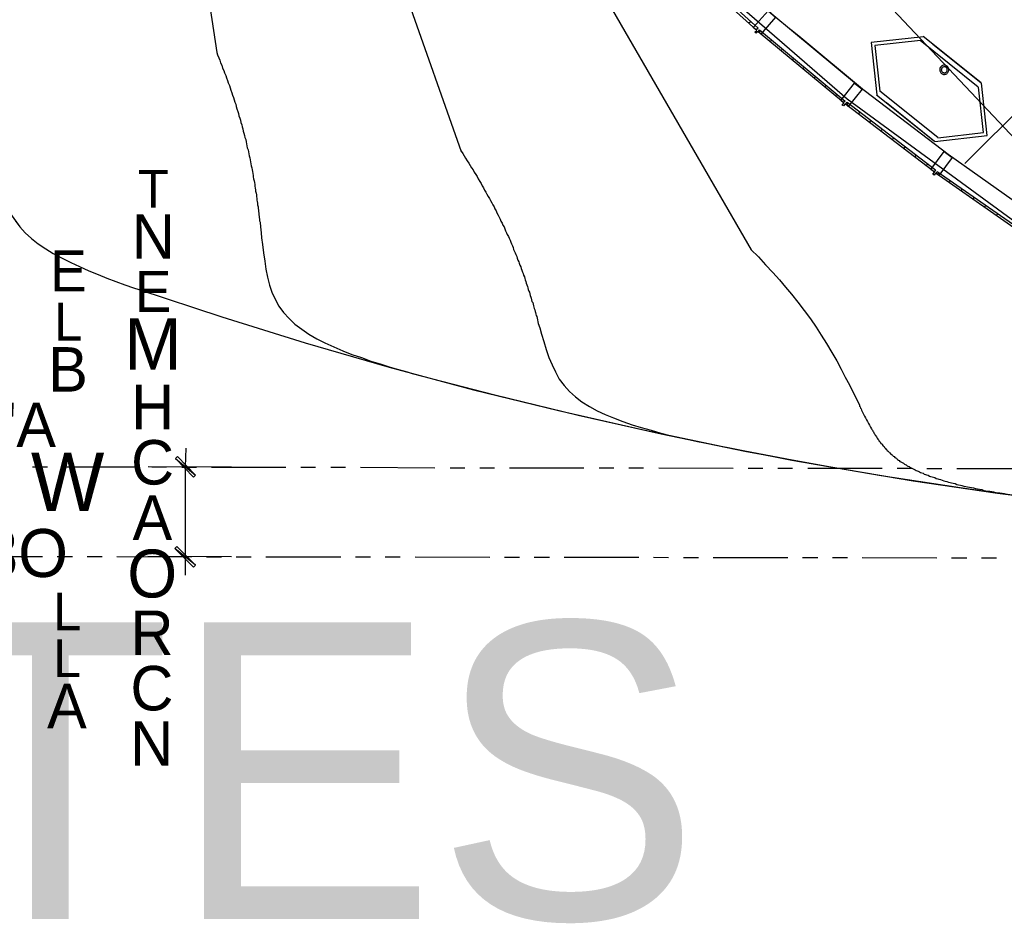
# Model space of a CAD drawing. Header units: feet. Extents: x -79 to 198, y -22 to 181.
# Tile 2 of 256: x 13 to 46, y -6 to 25. Entities that reach past the tile are written whole.
import ezdxf
from ezdxf.enums import TextEntityAlignment as Align

# ---------------------------------------------------------------- set-up
doc = ezdxf.new("R2010")
doc.units = ezdxf.units.FT
for name, color, linetype in [('A-AREA-UNIDAD', 30, 'CONTINUOUS'), ('A-LINEA', 7, 'CONTINUOUS'), ('A-LINEA-FINA', 9, 'CONTINUOUS'), ('A-TEXTO-PDF', 3, 'CONTINUOUS')]:
    doc.layers.add(name, color=color, linetype=linetype)

msp = doc.modelspace()

# ---------------------------------------------------------------- linework, layer by layer
at = {"layer": 'A-AREA-UNIDAD'}
msp.add_lwpolyline([(35.488, 27.1289), (41.2, 22.1689), (47.328, 17.6889)], dxfattribs=at)
at = {"layer": 'A-LINEA'}
for p, q in [((13.6226, 66.7667), (20.0557, 23.7249)), ((13.6029, 62.1415), (28.2487, 20.4037)), ((14.3494, 57.9517), (37.9821, 17.1107)), ((15.9579, 53.5937), (53.5889, 13.645)), ((37.8933, 24.7111), (37.96, 24.7644)), ((38.2533, 24.3911), (38.3067, 24.4578)), ((39.6533, 24.2178), (39.3067, 24.4978)), ((38.6133, 24.0844), (38.68, 24.1511)), ((41.72, 22.4978), (39.6533, 24.2178)), ((43.6533, 24.1378), (45.6, 22.5778)), ((38.9867, 23.7911), (39.04, 23.8444)), ((39.3467, 23.4844), (39.4133, 23.5378)), ((39.72, 23.1778), (39.7733, 23.2311)), ((44.3084, 23.1673), (44.3067, 23.1406)), ((44.3067, 23.1406), (44.3097, 23.1141)), ((44.3146, 23.1933), (44.3084, 23.1673)), ((44.3253, 23.2178), (44.3146, 23.1933)), ((44.3401, 23.24), (44.3253, 23.2178)), ((44.3585, 23.2594), (44.3401, 23.24)), ((44.38, 23.2753), (44.3585, 23.2594)), ((44.3611, 23.1593), (44.36, 23.1419)), ((44.36, 23.1419), (44.362, 23.1246)), ((44.3652, 23.1763), (44.3611, 23.1593)), ((44.362, 23.1246), (44.3669, 23.1079)), ((44.3722, 23.1923), (44.3652, 23.1763)), ((44.3818, 23.2068), (44.3722, 23.1923)), ((44.404, 23.2872), (44.38, 23.2753)), ((44.3938, 23.2194), (44.3818, 23.2068)), ((44.4079, 23.2298), (44.3938, 23.2194)), ((44.4296, 23.2947), (44.404, 23.2872)), ((44.4235, 23.2375), (44.4079, 23.2298)), ((44.4402, 23.2425), (44.4235, 23.2375)), ((44.4562, 23.2977), (44.4296, 23.2947)), ((44.4575, 23.2444), (44.4402, 23.2425)), ((44.4828, 23.2961), (44.4562, 23.2977)), ((44.4749, 23.2433), (44.4575, 23.2444)), ((44.4918, 23.2392), (44.4749, 23.2433)), ((44.5088, 23.2898), (44.4828, 23.2961)), ((44.5078, 23.2323), (44.4918, 23.2392)), ((44.5223, 23.2226), (44.5078, 23.2323)), ((44.5333, 23.2791), (44.5088, 23.2898)), ((44.535, 23.2106), (44.5223, 23.2226)), ((44.5556, 23.2643), (44.5333, 23.2791)), ((44.5453, 23.1966), (44.535, 23.2106)), ((44.5531, 23.181), (44.5453, 23.1966)), ((44.558, 23.1643), (44.5531, 23.181)), ((44.5548, 23.1126), (44.5589, 23.1295)), ((44.575, 23.2459), (44.5556, 23.2643)), ((44.56, 23.1469), (44.558, 23.1643)), ((44.5589, 23.1295), (44.56, 23.1469)), ((44.5908, 23.2244), (44.575, 23.2459)), ((44.6027, 23.2005), (44.5908, 23.2244)), ((44.6103, 23.1748), (44.6027, 23.2005)), ((44.6054, 23.0956), (44.6116, 23.1216)), ((44.6133, 23.1483), (44.6103, 23.1748)), ((44.6116, 23.1216), (44.6133, 23.1483)), ((40.08, 22.8711), (40.1467, 22.9244)), ((44.3097, 23.1141), (44.3173, 23.0884)), ((44.3173, 23.0884), (44.3292, 23.0645)), ((44.3292, 23.0645), (44.345, 23.043)), ((44.345, 23.043), (44.3644, 23.0246)), ((44.3644, 23.0246), (44.3867, 23.0098)), ((44.3669, 23.1079), (44.3747, 23.0923)), ((44.3747, 23.0923), (44.385, 23.0783)), ((44.385, 23.0783), (44.3977, 23.0663)), ((44.3867, 23.0098), (44.4112, 22.9991)), ((44.3977, 23.0663), (44.4122, 23.0566)), ((44.4112, 22.9991), (44.4372, 22.9928)), ((44.4122, 23.0566), (44.4282, 23.0496)), ((44.4282, 23.0496), (44.4451, 23.0456)), ((44.4372, 22.9928), (44.4638, 22.9912)), ((44.4451, 23.0456), (44.4625, 23.0445)), ((44.4625, 23.0445), (44.4798, 23.0464)), ((44.4638, 22.9912), (44.4904, 22.9942)), ((44.4798, 23.0464), (44.4965, 23.0514)), ((44.4904, 22.9942), (44.516, 23.0017)), ((44.4965, 23.0514), (44.5121, 23.0591)), ((44.5121, 23.0591), (44.5262, 23.0695)), ((44.516, 23.0017), (44.54, 23.0136)), ((44.5262, 23.0695), (44.5382, 23.0821)), ((44.5382, 23.0821), (44.5478, 23.0966)), ((44.54, 23.0136), (44.5615, 23.0295)), ((44.5478, 23.0966), (44.5548, 23.1126)), ((44.5615, 23.0295), (44.5799, 23.0489)), ((44.5799, 23.0489), (44.5947, 23.0711)), ((44.5947, 23.0711), (44.6054, 23.0956)), ((40.44, 22.5644), (40.5067, 22.6311)), ((45.1467, 20.0044), (47.68, 22.5244)), ((40.8133, 22.2711), (40.8667, 22.3244)), ((42.1867, 22.3111), (44.1333, 20.7511)), ((42.2933, 22.4444), (44.24, 20.8844)), ((41.1867, 21.9644), (41.24, 22.0178)), ((42.52, 22.0444), (44.1333, 20.7511)), ((41.56, 21.6711), (41.6267, 21.7244)), ((41.9467, 21.3778), (42, 21.4311)), ((42.32, 21.0844), (42.3867, 21.1511)), ((42.7067, 20.8044), (42.76, 20.8578)), ((43.08, 20.5111), (43.1467, 20.5644)), ((43.4667, 20.2178), (43.52, 20.2711)), ((43.84, 19.9244), (43.9067, 19.9911)), ((44.2267, 19.6444), (44.2933, 19.6978)), ((44.6267, 19.3644), (44.68, 19.4311)), ((45.0133, 19.0978), (45.08, 19.1511)), ((45.4133, 18.8178), (45.48, 18.8711)), ((45.8133, 18.5378), (45.8667, 18.6044)), ((46.2, 18.2578), (46.2667, 18.3244)), ((13.88, 9.8311), (14.3733, 9.8311)), ((14.88, 9.8311), (17.3733, 9.8311)), ((20.5467, 9.8178), (17.76, 9.8311)), ((17.88, 9.8311), (18.3733, 9.8311)), ((18.88, 9.8178), (19.3733, 9.8178)), ((19.88, 9.8178), (22.3733, 9.8178)), ((22.88, 9.8178), (23.3733, 9.8178)), ((23.88, 9.8178), (24.3733, 9.8178)), ((24.88, 9.8178), (27.3733, 9.8044)), ((27.88, 9.8044), (28.3733, 9.8044)), ((28.88, 9.8044), (29.3733, 9.8044)), ((29.88, 9.8044), (32.3733, 9.8044)), ((32.88, 9.8044), (33.3733, 9.8044)), ((33.88, 9.8044), (34.3733, 9.8044)), ((34.88, 9.8044), (37.3733, 9.7911)), ((37.88, 9.7911), (38.3733, 9.7911)), ((38.88, 9.7911), (39.3733, 9.7911)), ((39.88, 9.7911), (42.3733, 9.7911)), ((42.88, 9.7911), (43.3733, 9.7911)), ((43.88, 9.7778), (44.3733, 9.7778)), ((44.88, 9.7778), (47.3733, 9.7778)), ((11.7067, 6.8311), (14.2133, 6.8311)), ((14.7067, 6.8311), (15.2133, 6.8311)), ((15.7067, 6.8311), (16.2133, 6.8311)), ((16.7067, 6.8311), (19.2133, 6.8178)), ((20.5467, 6.8178), (17.7467, 6.8311)), ((19.7067, 6.8178), (20.2133, 6.8178)), ((20.7067, 6.8178), (21.2133, 6.8178)), ((21.7067, 6.8178), (24.2133, 6.8178)), ((24.7067, 6.8178), (25.2133, 6.8178)), ((25.7067, 6.8178), (26.2133, 6.8178)), ((26.7067, 6.8178), (29.2133, 6.8044)), ((29.7067, 6.8044), (30.2133, 6.8044)), ((30.7067, 6.8044), (31.2133, 6.8044)), ((31.7067, 6.8044), (34.2133, 6.8044)), ((34.7067, 6.8044), (35.2133, 6.7911)), ((35.7067, 6.7911), (36.2133, 6.7911)), ((36.7067, 6.7911), (39.2133, 6.7911)), ((39.7067, 6.7911), (40.2133, 6.7911)), ((40.7067, 6.7911), (41.2133, 6.7911)), ((41.7067, 6.7911), (44.2133, 6.7778)), ((44.7067, 6.7778), (45.2133, 6.7778)), ((45.7067, 6.7778), (46.2133, 6.7778))]:
    msp.add_line(p, q, dxfattribs=at)
for points in [[(29.2133, 34.6044), (30.6, 32.9778), (33.1867, 30.2178), (35.8667, 27.5511), (38.68, 25.0178), (41.5867, 22.6044), (44.5867, 20.3111), (47.5467, 18.2311)], [(35.44, 27.0444), (38.2133, 24.5378), (38.1467, 24.4844), (35.3867, 26.9778), (35.44, 27.0444)], [(38.3067, 24.3378), (38.2, 24.4311), (38.1467, 24.3778), (38.1067, 24.4044), (38.1733, 24.4578), (38.0533, 24.5644), (38.5467, 25.1244), (38.8, 24.9111), (38.3067, 24.3378)], [(38.2667, 24.4844), (41.1333, 22.0978), (41.08, 22.0444), (38.2133, 24.4178), (38.2667, 24.4844)], [(43.7584, 24.2515), (42.0062, 24.0562), (42.2016, 22.304)], [(43.6585, 24.1266), (42.1312, 23.9563), (42.3015, 22.429)], [(44.08, 24.0044), (45.6933, 22.7111), (43.7467, 24.2578)], [(20.0533, 23.7244), (20.08, 23.6444), (20.12, 23.5511), (20.16, 23.4711), (20.1867, 23.3778), (20.2267, 23.2978), (20.2533, 23.2044), (20.2933, 23.1244), (20.32, 23.0444), (20.36, 22.9511), (20.3867, 22.8711), (20.4133, 22.7911), (20.44, 22.7111), (20.48, 22.6178), (20.5067, 22.5378), (20.5333, 22.4578), (20.56, 22.3778), (20.5867, 22.2978), (20.6133, 22.2178), (20.64, 22.1378), (20.6667, 22.0578), (20.6933, 21.9911), (20.7067, 21.9111), (20.7333, 21.8311), (20.76, 21.7511), (20.7867, 21.6844), (20.8, 21.6044), (20.8267, 21.5244), (20.8533, 21.4578), (20.8667, 21.3778), (20.8933, 21.2978), (20.9067, 21.2311), (20.9333, 21.1644), (20.9467, 21.0844), (20.96, 21.0178), (20.9867, 20.9378), (21, 20.8711), (21.0267, 20.8044), (21.04, 20.7244), (21.0533, 20.6578), (21.0667, 20.5911), (21.08, 20.5244), (21.1067, 20.4578), (21.12, 20.3911), (21.1333, 20.3244), (21.1467, 20.2578), (21.16, 20.1911), (21.1733, 20.1244), (21.1867, 20.0578), (21.2, 19.9911), (21.2133, 19.9244), (21.2267, 19.8578), (21.24, 19.7911), (21.2533, 19.7378), (21.2667, 19.6711), (21.28, 19.6044), (21.28, 19.5511), (21.2933, 19.4844), (21.3067, 19.4178), (21.32, 19.3644), (21.3333, 19.2978), (21.3333, 19.2444), (21.3467, 19.1778), (21.36, 19.1244), (21.36, 19.0711), (21.3733, 19.0044), (21.3867, 18.9511), (21.3867, 18.8978), (21.4, 18.8311), (21.4, 18.7778), (21.4133, 18.7244), (21.4267, 18.6711), (21.4267, 18.6178), (21.44, 18.5511), (21.44, 18.4978), (21.4533, 18.4444), (21.4533, 18.3911), (21.4667, 18.3378), (21.4667, 18.2844), (21.48, 18.2311), (21.48, 18.1911), (21.4933, 18.1378), (21.4933, 18.0844), (21.5067, 18.0311), (21.5067, 17.9778), (21.52, 17.9244), (21.52, 17.8844), (21.5467, 17.6844), (21.56, 17.5111), (21.5867, 17.2844), (21.6267, 17.0044), (21.6667, 16.7244), (21.7067, 16.4578), (21.76, 16.1911), (21.8267, 15.9244), (21.9067, 15.6844), (22.0133, 15.4578), (22.1333, 15.2178), (22.2933, 15.0044), (22.48, 14.8044), (22.68, 14.6178), (22.9067, 14.4444), (23.1467, 14.2844), (23.4133, 14.1244), (23.68, 13.9911), (23.9867, 13.8578), (24.28, 13.7244), (24.5867, 13.6044), (24.9067, 13.4978), (25.2267, 13.3778), (25.5333, 13.2844), (25.84, 13.1911), (26.1467, 13.0978), (26.44, 13.0178), (26.6133, 12.9644), (29.3867, 12.2444), (32.1733, 11.5644), (34.96, 10.9378), (37.7733, 10.3644), (40.5867, 9.8444), (43.4133, 9.3644), (46.24, 8.9511), (49.08, 8.5911)], [(41.24, 21.9111), (41.1333, 22.0044), (41.08, 21.9378), (41.04, 21.9644), (41.0933, 22.0311), (40.9867, 22.1111), (41.4533, 22.6978), (41.7067, 22.4978), (41.24, 21.9111)], [(44.1482, 20.744), (45.9004, 20.9393), (45.7051, 22.6915)], [(44.2481, 20.869), (45.7755, 21.0393), (45.6052, 22.5666)], [(41.2, 22.0578), (44.16, 19.7911), (44.12, 19.7244), (41.1467, 21.9911), (41.2, 22.0578)], [(28.2533, 20.4178), (28.3067, 20.3378), (28.36, 20.2578), (28.4, 20.1778), (28.4533, 20.0978), (28.5067, 20.0178), (28.56, 19.9378), (28.6, 19.8578), (28.6533, 19.7911), (28.6933, 19.7111), (28.7467, 19.6311), (28.7867, 19.5644), (28.8267, 19.4844), (28.88, 19.4044), (28.92, 19.3378), (28.96, 19.2578), (29, 19.1911), (29.04, 19.1111), (29.08, 19.0444), (29.12, 18.9778), (29.16, 18.8978), (29.2, 18.8311), (29.24, 18.7644), (29.28, 18.6844), (29.32, 18.6178), (29.36, 18.5511), (29.3867, 18.4844), (29.4267, 18.4178), (29.4533, 18.3511), (29.4933, 18.2711), (29.5333, 18.2044), (29.56, 18.1378), (29.5867, 18.0711), (29.6267, 18.0044), (29.6533, 17.9378), (29.6933, 17.8844), (29.72, 17.8178), (29.7467, 17.7511), (29.7733, 17.6844), (29.8, 17.6178), (29.84, 17.5511), (29.8667, 17.4978), (29.8933, 17.4311), (29.92, 17.3644), (29.9467, 17.3111), (29.9733, 17.2444), (30, 17.1911), (30.0133, 17.1244), (30.04, 17.0578), (30.0667, 17.0044), (30.0933, 16.9511), (30.12, 16.8844), (30.1333, 16.8311), (30.16, 16.7644), (30.1867, 16.7111), (30.2, 16.6578), (30.2267, 16.5911), (30.2533, 16.5378), (30.2667, 16.4844), (30.2933, 16.4311), (30.3067, 16.3644), (30.3333, 16.3111), (30.3467, 16.2578), (30.3733, 16.2044), (30.3867, 16.1511), (30.4, 16.0978), (30.4267, 16.0444), (30.44, 15.9911), (30.4533, 15.9378), (30.48, 15.8844), (30.4933, 15.8311), (30.5067, 15.7778), (30.52, 15.7244), (30.5467, 15.6844), (30.56, 15.6311), (30.5733, 15.5778), (30.5867, 15.5244), (30.6, 15.4844), (30.6133, 15.4311), (30.6267, 15.3778), (30.6533, 15.3378), (30.6667, 15.2844), (30.68, 15.2311), (30.6933, 15.1911), (30.7067, 15.1378), (30.72, 15.0978), (30.7333, 15.0444), (30.7467, 15.0044), (30.76, 14.9511), (30.7733, 14.9111), (30.7867, 14.8711), (30.8, 14.8178), (30.84, 14.6444), (30.8933, 14.4978), (30.9467, 14.2844), (31.0267, 14.0311), (31.1067, 13.7644), (31.2, 13.4978), (31.3067, 13.2578), (31.4133, 13.0178), (31.5467, 12.7778), (31.7067, 12.5644), (31.8933, 12.3644), (32.0933, 12.1778), (32.3067, 12.0178), (32.56, 11.8578), (32.8133, 11.7111), (33.08, 11.5911), (33.36, 11.4711), (33.68, 11.3511), (33.9867, 11.2444), (34.2933, 11.1511), (34.6267, 11.0578), (34.9467, 10.9644), (35.2533, 10.8844), (35.5733, 10.8178), (35.88, 10.7511), (36.1867, 10.6844), (36.36, 10.6444), (39.3467, 10.0578), (42.3467, 9.5378), (45.36, 9.0844), (48.3733, 8.6711)], [(44.28, 19.6044), (44.16, 19.6844), (44.12, 19.6178), (44.08, 19.6444), (44.1333, 19.7111), (44.0133, 19.8044), (44.4533, 20.4044), (44.72, 20.2044), (44.28, 19.6044)], [(44.2267, 19.7378), (47.2933, 17.6044), (47.24, 17.5378), (44.1867, 19.6711), (44.2267, 19.7378)], [(13.1333, 18.3111), (13.4533, 17.8844), (13.6267, 17.6844), (13.84, 17.4844), (14.0667, 17.3111), (14.32, 17.1378), (14.5733, 16.9911), (14.8667, 16.8311), (15.16, 16.6844), (15.4533, 16.5511), (15.76, 16.4044), (16.08, 16.2844), (16.3733, 16.1644), (16.6667, 16.0444), (16.9733, 15.9378), (17.2667, 15.8311), (17.44, 15.7778), (20.2267, 14.8578), (23.0267, 13.9911), (25.84, 13.1778), (28.6667, 12.4178), (31.52, 11.7244), (34.3733, 11.0711), (37.24, 10.4711), (40.12, 9.9244), (43.0133, 9.4311), (45.9067, 9.0044), (48.8133, 8.6178)], [(13.2933, 18.0978), (13.4533, 17.8844), (13.6267, 17.6844), (13.84, 17.4844), (14.0667, 17.3111), (14.32, 17.1378), (14.5733, 16.9911), (14.8667, 16.8311), (15.16, 16.6844), (15.4533, 16.5511), (15.76, 16.4044), (16.08, 16.2844), (16.3733, 16.1644), (16.6667, 16.0444), (16.9733, 15.9378), (17.2667, 15.8311), (17.44, 15.7778), (20.2267, 14.8578), (23.0267, 13.9911), (25.84, 13.1778), (28.6667, 12.4178), (31.52, 11.7244), (34.3733, 11.0711), (37.24, 10.4711), (40.12, 9.9244), (43.0133, 9.4311), (45.9067, 9.0044), (48.8133, 8.6178)], [(37.9733, 17.1244), (38.2267, 16.8711), (38.4667, 16.6044), (38.7067, 16.3511), (38.9333, 16.0978), (39.1333, 15.8578), (39.3333, 15.6178), (39.5467, 15.3511), (39.76, 15.0711), (39.9733, 14.7911), (40.16, 14.5111), (40.3333, 14.2444), (40.5067, 13.9644), (40.6933, 13.6711), (40.8533, 13.3911), (41, 13.1111), (41.1333, 12.8444), (41.28, 12.5778), (41.4, 12.3244), (41.48, 12.1778), (41.6133, 11.8978), (41.6133, 11.8711), (41.64, 11.8444), (41.6533, 11.8044), (41.6667, 11.7778), (41.68, 11.7378), (41.72, 11.6711), (41.7467, 11.6044), (41.7867, 11.5378), (41.8133, 11.4711), (41.8533, 11.4044), (41.88, 11.3511), (41.92, 11.2844), (41.9467, 11.2311), (41.9867, 11.1644), (42.0133, 11.1111), (42.0267, 11.0844), (42.0533, 11.0578), (42.0667, 11.0311), (42.08, 11.0044), (42.0933, 10.9778), (42.1067, 10.9511), (42.1333, 10.9244), (42.1467, 10.8978), (42.16, 10.8711), (42.1867, 10.8444), (42.2, 10.8178), (42.2133, 10.7911), (42.2267, 10.7644), (42.2533, 10.7378), (42.2667, 10.7244), (42.28, 10.6978), (42.3067, 10.6711), (42.32, 10.6444), (42.3333, 10.6178), (42.36, 10.6044), (42.3733, 10.5778), (42.4, 10.5511), (42.4133, 10.5378), (42.44, 10.5111), (42.4533, 10.4844), (42.4667, 10.4711), (42.4933, 10.4444), (42.5067, 10.4178), (42.5333, 10.4044), (42.5467, 10.3778), (42.5733, 10.3644), (42.6, 10.3378), (42.6133, 10.3111), (42.64, 10.2978), (42.6533, 10.2711), (42.68, 10.2578), (42.7067, 10.2311), (42.7333, 10.2178), (42.7467, 10.1911), (42.7733, 10.1778), (42.8, 10.1511), (42.8267, 10.1378), (42.8533, 10.1244), (42.8667, 10.0978), (42.8933, 10.0844), (42.92, 10.0578), (42.9467, 10.0444), (42.9733, 10.0178), (43, 10.0044), (43.0267, 9.9911), (43.0667, 9.9644), (43.0933, 9.9511), (43.12, 9.9244), (43.1467, 9.9111), (43.1867, 9.8978), (43.2133, 9.8711), (43.24, 9.8578), (43.28, 9.8444), (43.3067, 9.8178), (43.3467, 9.8044), (43.3733, 9.7911), (43.4133, 9.7644), (43.44, 9.7511), (43.48, 9.7378), (43.52, 9.7111), (43.5467, 9.6978), (43.5867, 9.6844), (43.6267, 9.6711), (43.6667, 9.6444), (43.7067, 9.6311), (43.7467, 9.6178), (43.7867, 9.5911), (43.8267, 9.5778), (43.8667, 9.5644), (43.92, 9.5511), (43.96, 9.5244), (44, 9.5111), (44.0533, 9.4978), (44.0933, 9.4844), (44.1467, 9.4711), (44.1867, 9.4444), (44.24, 9.4311), (44.28, 9.4178), (44.3333, 9.4044), (44.3867, 9.3911), (44.44, 9.3644), (44.4933, 9.3511), (44.5467, 9.3378), (44.6, 9.3244), (44.6533, 9.3111), (44.7067, 9.2978), (44.76, 9.2844), (44.8267, 9.2711), (44.88, 9.2444), (44.9333, 9.2311), (45, 9.2178), (45.0533, 9.2044), (45.12, 9.1911), (45.1867, 9.1778), (45.24, 9.1644), (45.3067, 9.1511), (45.3733, 9.1378), (45.44, 9.1244), (45.5067, 9.1111), (45.5733, 9.0978), (45.64, 9.0844), (45.72, 9.0711), (45.7867, 9.0444), (45.8533, 9.0311), (45.9333, 9.0178), (45.9733, 9.0178), (46, 9.0044), (46.04, 9.0044), (46.08, 8.9911), (46.12, 8.9911), (46.16, 8.9778), (46.1867, 8.9778), (46.2267, 8.9644), (46.2667, 8.9644), (46.3067, 8.9644), (46.3467, 8.9511), (46.3867, 8.9511), (46.4267, 8.9378), (46.4667, 8.9378), (46.5067, 8.9244)], [(19.0133, 10.4578), (19, 9.8311), (19, 6.8178), (19, 6.2044)]]:
    msp.add_lwpolyline(points, dxfattribs=at)
at = {"layer": 'A-LINEA-FINA'}
for points in [[(18.7333, 10.1778), (18.6667, 10.1111), (19.3467, 9.5511), (18.7333, 10.1778)], [(18.6667, 10.1111), (19.3467, 9.5511), (19.28, 9.4844), (18.6667, 10.1111), (18.6667, 10.1111)], [(19.3467, 6.5378), (18.6533, 7.0978), (18.72, 7.1644), (19.3467, 6.5378), (19.3467, 6.5378)], [(19.28, 6.4711), (19.3467, 6.5378), (18.6533, 7.0978), (19.28, 6.4711)]]:
    msp.add_lwpolyline(points, dxfattribs=at)

# ---------------------------------------------------------------- texts
at = {"layer": 'A-TEXTO-PDF'}
for s, height, p in [('T', 1.263, (17.9299, 18.5258)), ('N', 1.492, (17.9249, 16.8115)), ('E', 1.379, (15.0773, 15.7121)), ('E', 1.379, (17.9195, 15.0253)), ('L', 1.264, (15.0719, 14.0687)), ('M', 1.72, (17.9138, 13.0963)), ('B', 1.492, (15.0663, 12.3544)), ('H', 1.492, (17.9079, 11.0965)), ('"A', 1.492, (13.6434, 10.4975)), ('C', 1.492, (17.9024, 9.2396)), ('W', 1.949, (15.0533, 8.355)), ('A', 1.492, (17.8968, 7.3826)), ('3O', 1.608, (13.6312, 6.1405)), ('O', 1.607, (17.8911, 5.4536)), ('L', 1.264, (15.0403, 4.3543)), ('R', 1.492, (17.8854, 3.5246)), ('KCABTES', 9.944, (5.2398, -5.327)), ('L', 1.264, (15.0351, 2.7828)), ('C', 1.492, (17.8799, 1.6676)), ('A', 1.492, (15.0295, 1.0686)), ('N', 1.492, (17.8744, -0.1894))]:
    msp.add_text(s, height=height, dxfattribs=at).set_placement(p, align=Align.CENTER)

doc.saveas('drawing.dxf')
